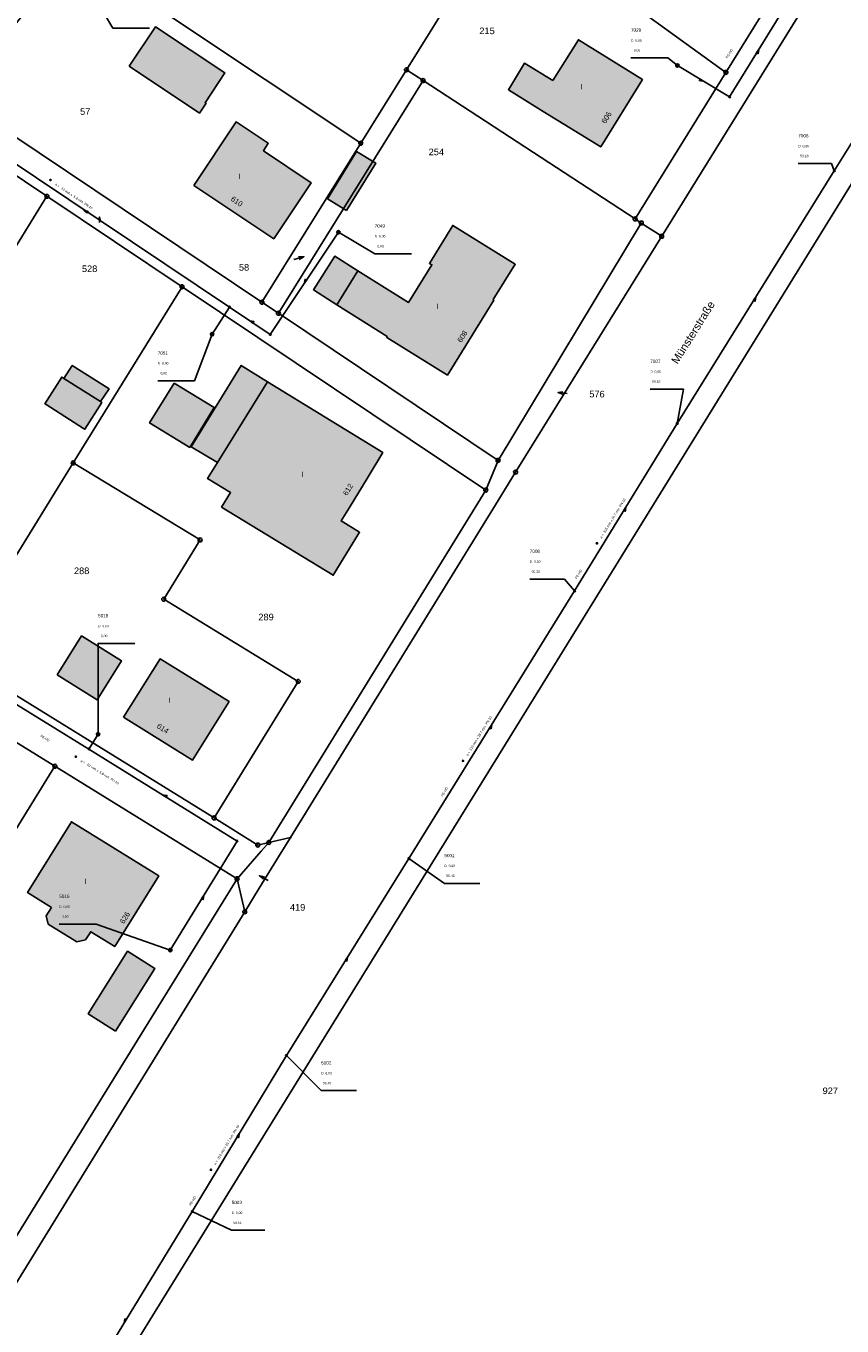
# Model space of a CAD drawing. Header units: metres. Extents: x 410063 to 2410512, y 5786105 to 5787650.
# Tile 15 of 30: x 2410044 to 2410147, y 5786784 to 5786948. Entities that reach past the tile are written whole.
import ezdxf

# ---------------------------------------------------------------- set-up
doc = ezdxf.new("R2010")
doc.units = ezdxf.units.M
for name, color, linetype in [('DRUCK-DECKELH', 40, 'Continuous'), ('DRUCK-FLUßRICH', 40, 'Continuous'), ('DRUCK-HALTUNGE', 40, 'Continuous'), ('DRUCK-ROHRD-M', 40, 'Continuous'), ('DRUCK-ROHRMAT', 40, 'Continuous'), ('DRUCK-SCHACHTN', 40, 'Continuous'), ('DRUCK-SCHAECHT', 40, 'Continuous'), ('DRUCK-SOHLENH', 40, 'Continuous'), ('K100-FLST_GRENZEN', 40, 'Continuous'), ('K105-FLST_NUMMERN', 40, 'Continuous'), ('K120-ALLG_TEXTE', 40, 'Continuous'), ('K125-GEB_LINIEN', 40, 'Continuous'), ('K125-GEB_LINIEN-FLAECHE', 2, 'Continuous'), ('K130-GEB_TEXTE', 40, 'Continuous')]:
    doc.layers.add(name, color=color, linetype=linetype)
doc.styles.add('ARIAL', font='arial.ttf')

# ---------------------------------------------------------------- blocks, each defined once
blk = doc.blocks.new('233')
at = {"layer": 'K105-FLST_NUMMERN', "color": 7}
for points in [[(2, 0.5, 0), (0, 0, 0), (2, -0.5, 0)], [(0, 0, 0), (4, 0, 0)]]:
    blk.add_polyline3d(points, dxfattribs=at)
blk = doc.blocks.new('GRENZSTEIN')
at = {"color": 7, "linetype": 'Continuous'}
blk.add_circle((0.000001, 0.000001), 0.749999, dxfattribs=at)
blk = doc.blocks.new('251')
at = {"color": 40, "linetype": 'Continuous'}
blk.add_circle((0, 0), 0.175, dxfattribs=at)
blk = doc.blocks.new('140')
at = {"layer": 'DRUCK-FLUßRICH', "color": 12}
for points in [[(0, 0, 0), (6.9, 1, 0), (7, 0, 0), (0, 0, 0)], [(0.141, 0, 0), (0.165, 0.024, 0)], [(0.331, 0.048, 0), (0.283, 0, 0)], [(0.424, 0, 0), (0.496, 0.072, 0)], [(0.662, 0.096, 0), (0.566, 0, 0)], [(0.707, 0, 0), (0.827, 0.12, 0)], [(0.992, 0.144, 0), (0.849, 0, 0)], [(0.99, 0, 0), (1.158, 0.168, 0)], [(1.323, 0.192, 0), (1.131, 0, 0)], [(1.273, 0, 0), (1.489, 0.216, 0)], [(1.654, 0.24, 0), (1.414, 0, 0)], [(1.556, 0, 0), (1.819, 0.264, 0)], [(1.985, 0.288, 0), (1.697, 0, 0)], [(1.838, 0, 0), (2.15, 0.312, 0)], [(2.315, 0.336, 0), (1.98, 0, 0)], [(2.121, 0, 0), (2.481, 0.36, 0)], [(2.646, 0.384, 0), (2.263, 0, 0)], [(2.404, 0, 0), (2.812, 0.407, 0)], [(2.977, 0.431, 0), (2.546, 0, 0)], [(2.687, 0, 0), (3.142, 0.455, 0)], [(3.308, 0.479, 0), (2.828, 0, 0)], [(2.97, 0, 0), (3.473, 0.503, 0)], [(3.639, 0.527, 0), (3.111, 0, 0)], [(3.253, 0, 0), (3.804, 0.551, 0)], [(3.969, 0.575, 0), (3.394, 0, 0)], [(3.536, 0, 0), (4.135, 0.599, 0)], [(4.3, 0.623, 0), (3.677, 0, 0)], [(3.818, 0, 0), (4.466, 0.647, 0)], [(4.631, 0.671, 0), (3.96, 0, 0)], [(4.101, 0, 0), (4.796, 0.695, 0)], [(4.962, 0.719, 0), (4.243, 0, 0)], [(4.384, 0, 0), (5.127, 0.743, 0)], [(5.293, 0.767, 0), (4.525, 0, 0)], [(4.667, 0, 0), (5.458, 0.791, 0)], [(5.623, 0.815, 0), (4.808, 0, 0)], [(4.95, 0, 0), (5.789, 0.839, 0)], [(5.954, 0.863, 0), (5.091, 0, 0)], [(5.233, 0, 0), (6.119, 0.887, 0)], [(6.285, 0.911, 0), (5.374, 0, 0)], [(5.515, 0, 0), (6.45, 0.935, 0)], [(6.616, 0.959, 0), (5.657, 0, 0)], [(5.798, 0, 0), (6.781, 0.983, 0)], [(6.904, 0.964, 0), (5.94, 0, 0)], [(6.081, 0, 0), (6.916, 0.835, 0)], [(6.929, 0.707, 0), (6.223, 0, 0)], [(6.364, 0, 0), (6.942, 0.578, 0)], [(6.955, 0.45, 0), (6.505, 0, 0)], [(6.647, 0, 0), (6.968, 0.321, 0)], [(6.981, 0.193, 0), (6.788, 0, 0)], [(6.93, 0, 0), (6.994, 0.064, 0)]]:
    blk.add_polyline3d(points, dxfattribs=at)
blk = doc.blocks.new('147')
at = {"color": 12, "linetype": 'Continuous'}
blk.add_circle((0, 0), 1.25, dxfattribs=at)
at = {"layer": 'DRUCK-ROHRD-M', "color": 12}
blk.add_polyline3d([(-1.25, -1.25, 0), (1.25, 1.25, 0)], dxfattribs=at)
blk = doc.blocks.new('1008')
at = {"color": 7, "linetype": 'Continuous'}
for start, end in [(360, 180), (180, 360)]:
    blk.add_arc((0, 0), 1.25, start, end, dxfattribs=at)
blk = doc.blocks.new('1002')
at = {"color": 7, "linetype": 'Continuous'}
for start, end in [(359.999977, 180.000023), (29.999995, 90.000023), (180.000023, 359.999977), (210.000012, 269.999977)]:
    blk.add_arc((0, 0), 2.5, start, end, dxfattribs=at)
at = {"layer": 'DRUCK-SCHAECHT', "color": 7}
for points in [[(0, 2.5, 0), (0, -2.5, 0)], [(2.165, 1.25, 0), (0, 1.25, 0), (0, 2.5, 0)], [(-2.165, -1.25, 0), (0, -1.25, 0), (0, -2.5, 0)]]:
    blk.add_polyline3d(points, dxfattribs=at)

msp = doc.modelspace()

# ---------------------------------------------------------------- hatches: boundary and pattern name
at = {"layer": 'K125-GEB_LINIEN-FLAECHE', "true_color": 0xc7c8ca}
for points in [[(2410057.268, 5786942.444), (2410066.151, 5786936.537), (2410066.982, 5786937.787), (2410066.874, 5786937.859), (2410069.37, 5786941.616), (2410060.611, 5786947.434)], [(2410110.757, 5786940.652), (2410107.161, 5786942.835), (2410105.124, 5786939.483), (2410109.522, 5786936.766), (2410116.779, 5786932.289), (2410122.045, 5786940.776), (2410113.96, 5786945.787)], [(2410065.437, 5786927.432), (2410075.537, 5786920.693), (2410080.237, 5786927.762), (2410074.224, 5786931.805), (2410074.844, 5786932.738), (2410070.773, 5786935.441)], [(2410084.724, 5786924.245), (2410088.424, 5786930.216), (2410085.973, 5786931.71), (2410082.293, 5786925.752)], [(2410083.491, 5786912.382), (2410089.854, 5786908.368), (2410089.794, 5786908.259), (2410097.447, 5786903.499), (2410103.307, 5786912.946), (2410103.215, 5786913.022), (2410105.991, 5786917.484), (2410098.11, 5786922.387), (2410095.176, 5786917.589), (2410095.478, 5786917.409), (2410092.511, 5786912.639), (2410086.148, 5786916.652)], [(2410083.491, 5786912.382), (2410086.148, 5786916.652), (2410083.219, 5786918.499), (2410080.545, 5786914.241)], [(2410049.031, 5786903.088), (2410053.662, 5786900.153), (2410054.76, 5786901.763), (2410050.108, 5786904.711)], [(2410068.443, 5786892.469), (2410074.757, 5786902.66), (2410071.418, 5786904.714), (2410065.121, 5786894.46)], [(2410046.814, 5786899.785), (2410051.547, 5786896.765), (2410051.707, 5786896.663), (2410053.822, 5786900.052), (2410053.662, 5786900.153), (2410049.031, 5786903.088), (2410048.779, 5786903.248), (2410046.654, 5786899.887)], [(2410062.962, 5786902.466), (2410059.871, 5786897.462), (2410064.922, 5786894.371), (2410067.994, 5786899.432)], [(2410074.757, 5786902.66), (2410068.443, 5786892.469), (2410067.184, 5786890.451), (2410070.075, 5786888.676), (2410068.943, 5786886.846), (2410083.038, 5786878.266), (2410086.348, 5786883.677), (2410084.016, 5786885.103), (2410085.065, 5786886.819), (2410087.296, 5786890.467), (2410089.287, 5786893.724)], [(2410048.195, 5786865.7), (2410053.238, 5786862.549), (2410056.314, 5786867.471), (2410051.29, 5786870.61)], [(2410056.579, 5786860.34), (2410065.279, 5786854.945), (2410069.903, 5786862.331), (2410061.179, 5786867.699)], [(2410047.495, 5786836.363), (2410046.824, 5786835.307), (2410047.05, 5786834.262), (2410050.683, 5786832.02), (2410051.776, 5786832.271), (2410052.444, 5786833.3), (2410055.479, 5786831.422), (2410061.015, 5786840.336), (2410050.012, 5786847.168), (2410044.477, 5786838.23)], [(2410055.563, 5786820.748), (2410060.535, 5786828.644), (2410057.091, 5786830.838), (2410052.117, 5786822.963)]]:
    msp.add_hatch(color=9, dxfattribs=at).paths.add_polyline_path(points)

# ---------------------------------------------------------------- linework, layer by layer
at = {"layer": 'DRUCK-HALTUNGE', "color": 12}
for points in [[(2410146.25, 5786929.27, 0), (2410170.63, 5786968.32, 0)], [(2410133.04, 5786938.59, 0), (2410140.37, 5786950.51, 0)], [(2410126.45, 5786942.55, 0), (2410133.04, 5786938.59, 0)], [(2410069.94, 5786912.07, 0), (2410033.31, 5786936.59, 0)], [(2410126.43, 5786897.4, 0), (2410146.25, 5786929.27, 0)], [(2410083.69, 5786921.51, 0), (2410075.08, 5786908.62, 0)], [(2410067.75, 5786908.65, 0), (2410069.94, 5786912.07, 0)], [(2410075.08, 5786908.62, 0), (2410069.94, 5786912.07, 0)], [(2410113.49, 5786876.28, 0), (2410126.43, 5786897.4, 0)], [(2410092.58, 5786842.53, 0), (2410113.49, 5786876.28, 0)], [(2410052.21, 5786856.34, 0), (2410033.92, 5786867.6, 0)], [(2410053.36, 5786858.2, 0), (2410052.21, 5786856.34, 0)], [(2410070.9, 5786844.74, 0), (2410052.21, 5786856.34, 0)], [(2410062.48, 5786830.99, 0), (2410070.9, 5786844.74, 0)], [(2410077.12, 5786817.68, 0), (2410092.58, 5786842.53, 0)], [(2410065.25, 5786798.02, 0), (2410077.12, 5786817.68, 0)], [(2410048.06, 5786769.89, 0), (2410065.25, 5786798.02, 0)]]:
    msp.add_polyline3d(points, dxfattribs=at)
at = {"layer": 'DRUCK-SCHACHTN', "color": 7}
for points in [[(2410051.04, 5786954.34, 0), (2410055.219, 5786947.274, 0), (2410059.854, 5786947.274, 0)], [(2410126.45, 5786942.55, 0), (2410125.23, 5786943.504, 0), (2410120.595, 5786943.504, 0)], [(2410146.25, 5786929.27, 0), (2410145.89, 5786930.185, 0), (2410141.705, 5786930.185, 0)], [(2410083.69, 5786921.51, 0), (2410088.262, 5786918.806, 0), (2410092.897, 5786918.806, 0)], [(2410067.75, 5786908.65, 0), (2410065.526, 5786902.789, 0), (2410060.891, 5786902.789, 0)], [(2410126.43, 5786897.4, 0), (2410127.211, 5786901.735, 0), (2410123.026, 5786901.735, 0)], [(2410113.49, 5786876.28, 0), (2410112.191, 5786877.773, 0), (2410107.826, 5786877.773, 0)], [(2410053.36, 5786858.2, 0), (2410053.373, 5786869.651, 0), (2410058.008, 5786869.651, 0)], [(2410092.58, 5786842.53, 0), (2410097.056, 5786839.4, 0), (2410101.511, 5786839.4, 0)], [(2410062.48, 5786830.99, 0), (2410053.105, 5786834.258, 0), (2410048.47, 5786834.258, 0)], [(2410077.12, 5786817.68, 0), (2410081.511, 5786813.253, 0), (2410085.966, 5786813.253, 0)], [(2410065.25, 5786798.02, 0), (2410070.215, 5786795.644, 0), (2410074.4, 5786795.644, 0)]]:
    msp.add_polyline3d(points, dxfattribs=at)
at = {"layer": 'K100-FLST_GRENZEN', "color": 18, "true_color": 0x000000}
for points in [[(2410121.897003, 5786922.683014, 0), (2410124.467987, 5786921.005005, 0), (2410166.242981, 5786988.421997, 0), (2410168.244995, 5786991.653015, 0), (2410174.007996, 5787000.950989, 0), (2410182.05603, 5787013.937988, 0), (2410179.588989, 5787015.654999, 0), (2410178.781006, 5787016.217987, 0), (2410162.940002, 5786990.721985, 0), (2410150.971985, 5786971.395996, 0), (2410132.570007, 5786941.682007, 0), (2410121.118011, 5786923.19101, 0), (2410121.897003, 5786922.683014, 0)], [(2410104.63501, 5786961.877991, 0), (2410132.570007, 5786941.682007, 0), (2410150.971985, 5786971.395996, 0), (2410118.898987, 5786994.511993, 0), (2410116.386993, 5786991.389008, 0), (2410097.053009, 5786967.359009, 0), (2410104.63501, 5786961.877991, 0)], [(2410050.286987, 5786956.897003, 0), (2410086.51001, 5786932.748993, 0), (2410092.270996, 5786942.007996, 0), (2410104.63501, 5786961.877991, 0), (2410097.053009, 5786967.359009, 0), (2410072.912994, 5786984.811005, 0), (2410050.286987, 5786956.897003, 0)], [(2410085.403015, 5786699.357002, 0), (2410228.085022, 5786605.528, 0), (2410220.30603, 5786675.061996, 0), (2410193.528992, 5786961.821991, 0), (2410188.734009, 5786971.028015, 0), (2410181.216003, 5786973.867004, 0), (2410151.05603, 5786931.912994, 0), (2410029.923004, 5786735.841003, 0), (2410085.403015, 5786699.357002, 0)], [(2410094.365997, 5786940.641998, 0), (2410121.118011, 5786923.19101, 0), (2410132.570007, 5786941.682007, 0), (2410104.63501, 5786961.877991, 0), (2410092.270996, 5786942.007996, 0), (2410094.365997, 5786940.641998, 0)], [(2410035.407013, 5786938.554993, 0), (2410074.033997, 5786912.694, 0), (2410086.51001, 5786932.748993, 0), (2410050.286987, 5786956.897003, 0), (2410035.407013, 5786938.554993, 0)], [(2410076.126007, 5786911.294006, 0), (2410094.365997, 5786940.641998, 0), (2410092.270996, 5786942.007996, 0), (2410086.51001, 5786932.748993, 0), (2410074.033997, 5786912.694, 0), (2410076.126007, 5786911.294006, 0)], [(2410076.126007, 5786911.294006, 0), (2410103.826996, 5786892.747986, 0), (2410121.897003, 5786922.683014, 0), (2410121.118011, 5786923.19101, 0), (2410094.365997, 5786940.641998, 0), (2410076.126007, 5786911.294006, 0)], [(2410035.407013, 5786938.554993, 0), (2410032.880005, 5786935.440002, 0), (2410046.912994, 5786926.048004, 0), (2410063.963013, 5786914.639008, 0), (2410102.274994, 5786889.003998, 0), (2410103.826996, 5786892.747986, 0), (2410076.126007, 5786911.294006, 0), (2410074.033997, 5786912.694, 0), (2410035.407013, 5786938.554993, 0)], [(2410018.268005, 5786917.395996, 0), (2410010.106995, 5786907.317993, 0), (2410013.502014, 5786904.597992, 0), (2410019.734009, 5786898.397003, 0), (2410024.571991, 5786890.010986, 0), (2410035.149994, 5786907.075012, 0), (2410046.912994, 5786926.048004, 0), (2410032.880005, 5786935.440002, 0), (2410018.268005, 5786917.395996, 0)], [(2410035.114014, 5786867.980011, 0), (2410050.223999, 5786892.417999, 0), (2410063.963013, 5786914.639008, 0), (2410046.912994, 5786926.048004, 0), (2410035.149994, 5786907.075012, 0), (2410024.571991, 5786890.010986, 0), (2410017.619995, 5786878.798004, 0), (2410035.114014, 5786867.980011, 0)], [(2410077.643005, 5786845.173004, 0), (2410103.841003, 5786887.696991, 0), (2410106.040009, 5786891.266998, 0), (2410124.467987, 5786921.005005, 0), (2410121.897003, 5786922.683014, 0), (2410103.826996, 5786892.747986, 0), (2410102.274994, 5786889.003998, 0), (2410074.908997, 5786844.558014, 0), (2410077.643005, 5786845.173004, 0)], [(2410050.223999, 5786892.417999, 0), (2410066.22699, 5786882.705994, 0), (2410061.651001, 5786875.237, 0), (2410078.610992, 5786864.859009, 0), (2410068, 5786847.644989, 0), (2410073.518005, 5786844.233002, 0), (2410074.908997, 5786844.558014, 0), (2410102.274994, 5786889.003998, 0), (2410063.963013, 5786914.639008, 0), (2410050.223999, 5786892.417999, 0)], [(2409996.572998, 5786885.899994, 0), (2410012.160004, 5786876.266998, 0), (2410030.052002, 5786865.209991, 0), (2410047.920013, 5786854.167999, 0), (2410070.894989, 5786839.970001, 0), (2410073.937012, 5786843.446991, 0), (2410074.908997, 5786844.558014, 0), (2410073.518005, 5786844.233002, 0), (2410068, 5786847.644989, 0), (2410035.114014, 5786867.980011, 0), (2410017.619995, 5786878.798004, 0), (2409999.786011, 5786889.825989, 0), (2409999.109985, 5786893.737, 0), (2409992.161011, 5786885.135986, 0), (2409996.572998, 5786885.899994, 0)], [(2410035.114014, 5786867.980011, 0), (2410068, 5786847.644989, 0), (2410078.610992, 5786864.859009, 0), (2410061.651001, 5786875.237, 0), (2410066.22699, 5786882.705994, 0), (2410050.223999, 5786892.417999, 0), (2410035.114014, 5786867.980011, 0)], [(2410014.609009, 5786807.554993, 0), (2410018.13501, 5786805.914993, 0), (2410047.920013, 5786854.167999, 0), (2410030.052002, 5786865.209991, 0), (2409998.897003, 5786814.869995, 0), (2410014.609009, 5786807.554993, 0)], [(2410042.794006, 5786794.445999, 0), (2410070.894989, 5786839.970001, 0), (2410047.920013, 5786854.167999, 0), (2410018.13501, 5786805.914993, 0), (2410042.794006, 5786794.445999, 0)], [(2410071.877991, 5786835.813004, 0), (2410073.705994, 5786838.781006, 0), (2410076.143005, 5786842.737, 0), (2410077.643005, 5786845.173004, 0), (2410074.908997, 5786844.558014, 0), (2410073.937012, 5786843.446991, 0), (2410070.894989, 5786839.970001, 0), (2410071.877991, 5786835.813004, 0)]]:
    msp.add_polyline3d(points, close=True, dxfattribs=at)
for points in [[(2410166.242981, 5786988.421997, 0), (2410124.467987, 5786921.005005, 0), (2410106.040009, 5786891.266998, 0), (2410103.841003, 5786887.696991, 0), (2410077.643005, 5786845.173004, 0), (2410076.143005, 5786842.737, 0), (2410073.705994, 5786838.781006, 0), (2410071.877991, 5786835.813004, 0), (2410004.876007, 5786727.078003, 0), (2410003.075989, 5786724.156998, 0), (2410001.393005, 5786721.436996, 0), (2409999.873993, 5786718.981995, 0), (2409982.028015, 5786690, 0), (2409945.76001, 5786631.417999, 0), (2409941.582001, 5786624.669998, 0)], [(2409946.864014, 5786601.266001, 0), (2409996.247009, 5786681.330002, 0), (2410000.358002, 5786687.984001, 0), (2410004.433014, 5786694.581001, 0), (2410029.923004, 5786735.841003, 0), (2410151.05603, 5786931.912994, 0)], [(2409941.582001, 5786624.669998, 0), (2409945.76001, 5786631.417999, 0), (2409982.028015, 5786690, 0), (2409999.873993, 5786718.981995, 0), (2410001.393005, 5786721.436996, 0), (2410003.075989, 5786724.156998, 0), (2410004.876007, 5786727.078003, 0), (2410071.877991, 5786835.813004, 0), (2410070.894989, 5786839.970001, 0), (2410042.794006, 5786794.445999, 0), (2410022.88501, 5786762.197006, 0), (2410002.212006, 5786728.710007, 0), (2410000.041992, 5786725.182999, 0), (2409997.894989, 5786721.695007, 0), (2409976.273987, 5786686.620003, 0), (2409963.108002, 5786665.260002, 0), (2409961.954987, 5786663.388, 0), (2409942.765015, 5786632.257, 0), (2409939.558014, 5786626.986, 0), (2409938.734009, 5786625.632, 0), (2409896.14801, 5786556.725, 0)]]:
    msp.add_polyline3d(points, dxfattribs=at)
at = {"layer": 'K125-GEB_LINIEN', "color": 32}
for points in [[(2410057.268, 5786942.444, 0), (2410066.151, 5786936.537, 0), (2410066.982, 5786937.787, 0), (2410066.874, 5786937.859, 0), (2410069.37, 5786941.616, 0), (2410060.611, 5786947.434, 0), (2410057.268, 5786942.444, 0)], [(2410110.756989, 5786940.652008, 0), (2410107.161011, 5786942.834991, 0), (2410105.123993, 5786939.483002, 0), (2410109.522003, 5786936.765991, 0), (2410116.778992, 5786932.289001, 0), (2410122.045013, 5786940.776001, 0), (2410113.959991, 5786945.786987, 0), (2410110.756989, 5786940.652008, 0)], [(2410065.437012, 5786927.432007, 0), (2410075.536987, 5786920.692993, 0), (2410080.237, 5786927.761993, 0), (2410074.223999, 5786931.804993, 0), (2410074.843994, 5786932.738007, 0), (2410070.77301, 5786935.44101, 0), (2410065.437012, 5786927.432007, 0)], [(2410084.724, 5786924.245, 0), (2410088.424, 5786930.216, 0), (2410085.973, 5786931.71, 0), (2410082.293, 5786925.752, 0), (2410084.724, 5786924.245, 0)], [(2410083.490997, 5786912.381989, 0), (2410089.854004, 5786908.368011, 0), (2410089.794006, 5786908.259003, 0), (2410097.446991, 5786903.498993, 0), (2410103.307007, 5786912.946014, 0), (2410103.214996, 5786913.022003, 0), (2410105.990997, 5786917.484009, 0), (2410098.109985, 5786922.386993, 0), (2410095.175995, 5786917.588989, 0), (2410095.477997, 5786917.408997, 0), (2410092.510986, 5786912.639008, 0), (2410086.14801, 5786916.652008, 0), (2410083.490997, 5786912.381989, 0)], [(2410083.491, 5786912.382, 0), (2410086.148, 5786916.652, 0), (2410083.219, 5786918.499, 0), (2410080.545, 5786914.241, 0), (2410083.491, 5786912.382, 0)], [(2410049.031, 5786903.088, 0), (2410053.662, 5786900.153, 0), (2410054.76, 5786901.763, 0), (2410050.108, 5786904.711, 0), (2410049.031, 5786903.088, 0)], [(2410068.443, 5786892.469, 0), (2410074.757, 5786902.66, 0), (2410071.418, 5786904.714, 0), (2410065.121, 5786894.46, 0), (2410068.443, 5786892.469, 0)], [(2410046.814, 5786899.785, 0), (2410051.547, 5786896.765, 0), (2410051.707, 5786896.663, 0), (2410053.822, 5786900.052, 0), (2410053.662, 5786900.153, 0), (2410049.031, 5786903.088, 0), (2410048.779, 5786903.248, 0), (2410046.654, 5786899.887, 0), (2410046.814, 5786899.785, 0)], [(2410062.962, 5786902.466, 0), (2410059.871, 5786897.462, 0), (2410064.922, 5786894.371, 0), (2410067.994, 5786899.432, 0), (2410062.962, 5786902.466, 0)], [(2410074.756989, 5786902.660004, 0), (2410068.442993, 5786892.468994, 0), (2410067.18399, 5786890.450989, 0), (2410070.075012, 5786888.675995, 0), (2410068.942993, 5786886.846008, 0), (2410083.037994, 5786878.265991, 0), (2410086.347992, 5786883.677002, 0), (2410084.015991, 5786885.102997, 0), (2410085.065002, 5786886.819, 0), (2410087.29599, 5786890.46701, 0), (2410089.286987, 5786893.723999, 0), (2410074.756989, 5786902.660004, 0)], [(2410048.195, 5786865.7, 0), (2410053.238, 5786862.549, 0), (2410056.314, 5786867.471, 0), (2410051.29, 5786870.61, 0), (2410048.195, 5786865.7, 0)], [(2410056.57901, 5786860.339996, 0), (2410065.278992, 5786854.945007, 0), (2410069.903015, 5786862.330994, 0), (2410061.178986, 5786867.699005, 0), (2410056.57901, 5786860.339996, 0)], [(2410047.494995, 5786836.363007, 0), (2410046.824005, 5786835.307007, 0), (2410047.049988, 5786834.261993, 0), (2410050.683014, 5786832.020004, 0), (2410051.776001, 5786832.270996, 0), (2410052.444, 5786833.300003, 0), (2410055.479004, 5786831.421997, 0), (2410061.015015, 5786840.335999, 0), (2410050.011993, 5786847.167999, 0), (2410044.47699, 5786838.229996, 0), (2410047.494995, 5786836.363007, 0)], [(2410055.563, 5786820.748, 0), (2410060.535, 5786828.644, 0), (2410057.091, 5786830.838, 0), (2410052.117, 5786822.963, 0), (2410055.563, 5786820.748, 0)]]:
    msp.add_polyline3d(points, dxfattribs=at)

# ---------------------------------------------------------------- block references
at = {"layer": 'DRUCK-FLUßRICH', "xscale": 0.067, "yscale": 0.233}
for p, rotation in [((2410136.705, 5786944.55), 234.411), ((2410129.745, 5786940.57), 144.998), ((2410051.6, 5786924.25), 322.202), ((2410079.385, 5786915.065), 52.25899999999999), ((2410136.34, 5786913.335), 234.122), ((2410072.51, 5786910.345), 322.1300000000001), ((2410119.96, 5786886.84), 234.505), ((2410103.035, 5786859.405), 234.219), ((2410061.555, 5786850.54), 324.174), ((2410066.69, 5786837.865), 234.518), ((2410084.85, 5786830.105), 234.113), ((2410071.185, 5786807.85), 234.878), ((2410056.655, 5786783.955), 54.57099999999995)]:
    msp.add_blockref('140', p, dxfattribs=dict(at, rotation=rotation))
at = {"layer": 'DRUCK-ROHRD-M', "xscale": 0.067, "yscale": 0.067}
for p, rotation in [((2410047.363, 5786928.103), 326.2160000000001), ((2410116.304, 5786882.29), 58.49699999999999), ((2410050.56, 5786855.372), 328.398), ((2410099.404, 5786854.851), 58.24699999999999), ((2410067.604, 5786803.271), 58.869)]:
    msp.add_blockref('147', p, dxfattribs=dict(at, rotation=rotation))
at = {"layer": 'DRUCK-SCHAECHT', "xscale": 0.083, "yscale": 0.083, "rotation": 0.5}
for name, p in [('1002', (2410126.45, 5786942.55)), ('1008', (2410133.04, 5786938.59)), ('1008', (2410146.25, 5786929.27)), ('1002', (2410083.69, 5786921.51)), ('1008', (2410069.94, 5786912.07)), ('1002', (2410067.75, 5786908.65)), ('1008', (2410075.08, 5786908.62)), ('1008', (2410126.43, 5786897.4)), ('1008', (2410113.49, 5786876.28)), ('1002', (2410053.36, 5786858.2)), ('1008', (2410052.21, 5786856.34)), ('1008', (2410070.9, 5786844.74)), ('1008', (2410092.58, 5786842.53)), ('1002', (2410062.48, 5786830.99)), ('1008', (2410077.12, 5786817.68)), ('1008', (2410065.25, 5786798.02))]:
    msp.add_blockref(name, p, dxfattribs=at)
at = {"layer": 'K100-FLST_GRENZEN', "xscale": 0.333, "yscale": 0.333}
for name, p in [('GRENZSTEIN', (2410092.271, 5786942.008)), ('GRENZSTEIN', (2410094.366, 5786940.642)), ('GRENZSTEIN', (2410132.57, 5786941.682)), ('GRENZSTEIN', (2410086.51, 5786932.749)), ('GRENZSTEIN', (2410046.913, 5786926.048)), ('GRENZSTEIN', (2410121.118, 5786923.191)), ('GRENZSTEIN', (2410121.897, 5786922.683)), ('GRENZSTEIN', (2410124.468, 5786921.005)), ('GRENZSTEIN', (2410063.963, 5786914.639)), ('GRENZSTEIN', (2410074.034, 5786912.694)), ('GRENZSTEIN', (2410076.126, 5786911.294)), ('GRENZSTEIN', (2410103.827, 5786892.748)), ('GRENZSTEIN', (2410050.224, 5786892.418)), ('GRENZSTEIN', (2410106.04, 5786891.267)), ('GRENZSTEIN', (2410102.275, 5786889.004)), ('GRENZSTEIN', (2410066.227, 5786882.706)), ('GRENZSTEIN', (2410061.651, 5786875.237)), ('GRENZSTEIN', (2410078.611, 5786864.859)), ('GRENZSTEIN', (2410047.92, 5786854.168)), ('GRENZSTEIN', (2410068, 5786847.645)), ('GRENZSTEIN', (2410073.518, 5786844.233)), ('GRENZSTEIN', (2410074.909, 5786844.558)), ('251', (2410077.643, 5786845.173)), ('GRENZSTEIN', (2410070.895, 5786839.97)), ('GRENZSTEIN', (2410071.878, 5786835.813))]:
    msp.add_blockref(name, p, dxfattribs=at)
at = {"layer": 'K105-FLST_NUMMERN'}
for p, xscale, yscale, rotation in [((2410053.551, 5786923.448), 0.178488, 0.178488, 270.422997), ((2410079.334, 5786918.422), 0.328338, 0.328338, 194.431), ((2410111.393, 5786901.29), 0.290043, 0.290043, 354.475), ((2410073.712, 5786840.355), 0.315018, 0.315018, 332.263)]:
    msp.add_blockref('233', p, dxfattribs=dict(at, xscale=xscale, yscale=yscale, rotation=rotation))

# ---------------------------------------------------------------- texts
at = {"layer": 'DRUCK-DECKELH', "color": 7, "linetype": 'Continuous', "style": 'ARIAL'}
for p in [(2410120.595, 5786945.554), (2410141.705, 5786932.235), (2410088.262, 5786920.856), (2410060.891, 5786904.839), (2410123.026, 5786903.785), (2410107.826, 5786879.823), (2410053.373, 5786871.701), (2410097.056, 5786841.45), (2410048.47, 5786836.308), (2410081.511, 5786815.303), (2410070.215, 5786797.694)]:
    msp.add_text('D  0,00', height=0.3, dxfattribs=at).set_placement(p)
at = {"layer": 'DRUCK-ROHRMAT', "color": 12, "linetype": 'Continuous', "style": 'ARIAL'}
for s, rotation, p in [('PE-HD', 58.411, (2410132.775, 5786943.417)), ('a =   63 mm x  5.8 mm  PN 10', 326.216, (2410047.911, 5786927.485)), ('a =  315 mm x 28.7 mm  PN 10', 58.497, (2410116.899, 5786882.862)), ('PE-HD', 58.497, (2410113.768, 5786877.748)), ('a =  315 mm x 28.7 mm  PN 10', 58.247, (2410100.001, 5786855.421)), ('PE-HD', 328.398, (2410046.029, 5786857.916)), ('a =   63 mm x  5.8 mm  PN 10', 328.398, (2410051.131, 5786854.776)), ('PE-HD', 58.247, (2410096.853, 5786850.318)), ('a =  315 mm x 28.7 mm  PN 10', 58.869, (2410068.197, 5786803.846)), ('PE-HD', 58.869, (2410065.087, 5786798.718))]:
    msp.add_text(s, height=0.3, rotation=rotation, dxfattribs=at).set_placement(p)
at = {"layer": 'DRUCK-SCHACHTN', "color": 7, "linetype": 'Continuous', "style": 'ARIAL'}
for s, p in [('7029', (2410120.595, 5786946.804)), ('7006', (2410141.705, 5786933.485)), ('7049', (2410088.262, 5786922.106)), ('7051', (2410060.891, 5786906.089)), ('7007', (2410123.026, 5786905.035)), ('7008', (2410107.826, 5786881.073)), ('5018', (2410053.373, 5786872.951)), ('5001', (2410097.056, 5786842.7)), ('5016', (2410048.47, 5786837.558)), ('5002', (2410081.511, 5786816.553)), ('5003', (2410070.215, 5786798.944))]:
    msp.add_text(s, height=0.416, dxfattribs=at).set_placement(p)
at = {"layer": 'DRUCK-SOHLENH', "color": 7, "linetype": 'Continuous', "style": 'ARIAL'}
for s, p in [('   0,00', (2410120.595, 5786944.304)), ('  50.18', (2410141.705, 5786930.985)), ('   0,00', (2410088.262, 5786919.606)), ('   0,00', (2410060.891, 5786903.589)), ('  50.18', (2410123.026, 5786902.535)), ('  50.20', (2410107.826, 5786878.573)), ('   0,00', (2410053.373, 5786870.451)), ('  50.45', (2410097.056, 5786840.2)), ('   0,00', (2410048.47, 5786835.058)), ('  50.49', (2410081.511, 5786814.053)), ('  50.51', (2410070.215, 5786796.444))]:
    msp.add_text(s, height=0.3, dxfattribs=at).set_placement(p)
at = {"layer": 'K105-FLST_NUMMERN', "color": 7, "linetype": 'Continuous', "style": 'ARIAL'}
for s, p in [('215', (2410101.464, 5786946.5)), ('57', (2410051.097, 5786936.328)), ('254', (2410095.073, 5786931.233)), ('58', (2410071.135, 5786916.674)), ('528', (2410051.327, 5786916.493)), ('576', (2410115.333, 5786900.691)), ('288', (2410050.325, 5786878.401)), ('289', (2410073.584, 5786872.568)), ('419', (2410077.569, 5786835.958)), ('927', (2410144.77, 5786812.816))]:
    msp.add_text(s, height=0.8325, dxfattribs=at).set_placement(p)
at = {"layer": 'K120-ALLG_TEXTE', "color": 15, "linetype": 'Continuous', "style": 'ARIAL'}
msp.add_text('Münsterstraße', height=0.999, rotation=57.980999, dxfattribs=at).set_placement((2410126.462, 5786904.809))
at = {"layer": 'K130-GEB_TEXTE', "color": 7, "linetype": 'Continuous', "style": 'ARIAL'}
for p in [(2410114.249, 5786939.533), (2410071.043, 5786928.238), (2410096.073, 5786911.841), (2410079.058, 5786890.642), (2410062.27, 5786862.167), (2410051.667, 5786839.307)]:
    msp.add_text('I', height=0.666, dxfattribs=at).set_placement(p)
for s, rotation, p in [('606', 58.162998, (2410117.376, 5786935.15)), ('610', 326.178986, (2410070.045, 5786925.562)), ('608', 58.181, (2410099.194, 5786907.53)), ('612', 58.528999, (2410084.777, 5786888.232)), ('614', 328.070007, (2410060.704, 5786859.057)), ('626', 58.145, (2410056.623, 5786834.228))]:
    msp.add_text(s, height=0.666, rotation=rotation, dxfattribs=at).set_placement(p)

doc.saveas('drawing.dxf')
